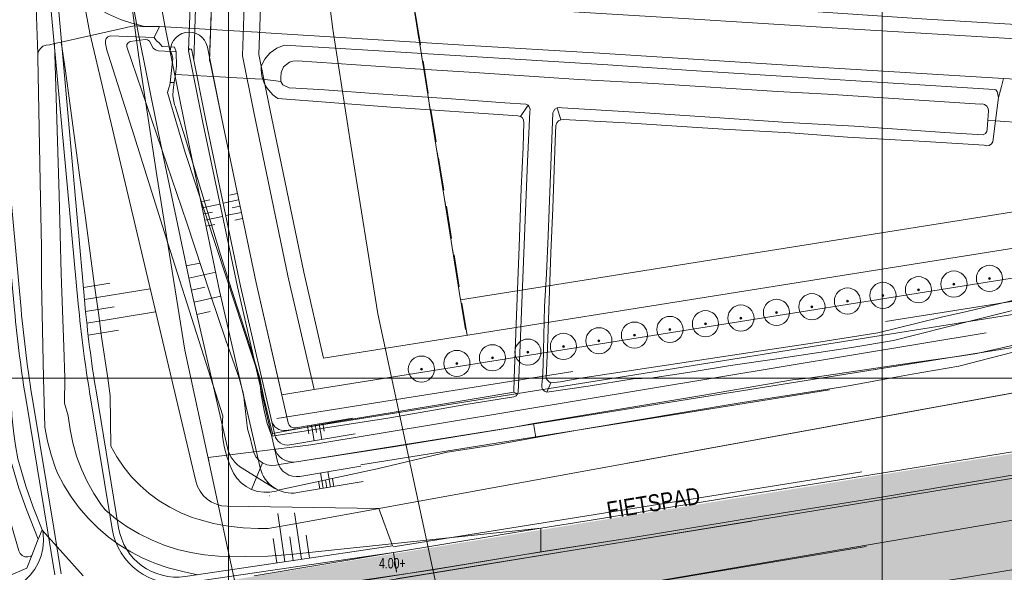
# Model space of a CAD drawing. Header units: metres. Extents: x 102313 to 104557, y 415820 to 422103.
# Tile 57 of 256: x 102668 to 102819, y 419370 to 419455. Entities that reach past the tile are written whole.
import ezdxf

# ---------------------------------------------------------------- set-up
doc = ezdxf.new("R2010")
doc.units = ezdxf.units.M
doc.header["$MEASUREMENT"] = 0
for name, pattern in [('( Dashed )', [0.75, 0.5, -0.25]), ('DGN Style 2', [121.043411, 72.626047, -48.417365]), ('DGN Style 3', [169.460776, 121.043411, -48.417365]), ('DGN Style 4', [193.790502, 96.834729, -48.417365, 0.121043, -48.417365])]:
    doc.linetypes.add(name, pattern=pattern)
for name, color, linetype, lineweight in [('00-Beschermingszone binnenzijde', 41, 'Continuous', 0), ('00-Bouwgrens', 1, 'Continuous', 0), ('00-Coordinaten', 7, 'Continuous', 0), ('00-Exploitatie-BPGrens', 7, 'Continuous', 40), ('00-Fietspad', 6, 'Continuous', 0), ('00-kavel', 52, 'Continuous', 0), ('00-Maaiveldhoogten', 7, 'Continuous', 0), ('00-Rijweg', 2, 'Continuous', 0), ('00-Scheidingslijn- bh Saffier', 1, 'Continuous', 0), ('00-Straatbomen-nieuw', 73, 'Continuous', 0), ('00-Taludlijn', 3, 'DGN Style 2', 0), ('00-tekst26', 7, 'Continuous', 0), ('00-Uitgiftegrens', 6, 'Continuous', 0), ('00-Water', 4, 'Continuous', 0), ('00-Wmolens KabelsLeidingen', 2, 'ELEC-PARTICULIER', 0), ('04- groen bovenwijks hatch', 91, 'Continuous', 0), ('04-best-rijweg hatch', 252, 'Continuous', 0), ('Hek', 30, 'DGN Style 4', 0), ('N-ONTWERP', 2, 'Continuous', 0), ('N-ONTWERP-FIETSPAD', 30, 'Continuous', 0), ('N-ONTWERP-TALUD', 3, 'Continuous', 0), ('N-ONTWERP-WEG', 30, 'Continuous', 0), ('Oever_slootkant', 92, 'Continuous', 0), ('Rijbaan', 7, 'Continuous', 0), ('Terrein_groenvoorziening', 3, 'Continuous', 0), ('Terrein_onbegroeid', 94, 'Continuous', 0), ('Terrein_weiland', 3, 'Continuous', 0), ('water', 2, 'Continuous', 0), ('Wegmarkering', 7, 'DGN Style 2', 0)]:
    doc.layers.add(name, color=color, linetype=linetype, lineweight=lineweight)
doc.styles.add('STYLE-ENGINEERING', font='ENGINEERING.shx')
doc.styles.add('Style-WORKING', font='WORKING.shx')
doc.linetypes.add('ELEC-PARTICULIER', pattern='A,9.5,-0.2,[255,dgnlstyle-leidingen.shx,S=0.003175,R=0,X=0,Y=0],-0.4,["P",STYLE-ENGINEERING,S=0.3,R=0,X=-0.094,Y=-0.15],-0.2', length=10.3)

msp = doc.modelspace()

# ---------------------------------------------------------------- hatches: boundary and pattern name
at = {"layer": '04- groen bovenwijks hatch'}
msp.add_hatch(color=256, dxfattribs=at).paths.add_polyline_path([(102687.577, 419344.472, 0.0028049), (102687.936, 419342.368), (102713.024, 419346.799), (102713.517, 419346.886), (102717.916, 419347.619), (102729.392, 419349.532), (102743.307, 419352.056), (102757.221, 419354.581), (102771.697, 419357.274), (102786.172, 419359.967), (102807.941, 419363.222), (102828.757, 419366.588), (102849.573, 419369.954), (102882.114, 419375.116), (102914.881, 419379.829), (102931.769, 419382.859), (102948.657, 419385.889), (102971.212, 419389.48), (102988.253, 419392.523), (102998.976, 419394.295), (102995.887, 419413.568), (102986.428, 419411.959), (102968.927, 419409.11), (102960.087, 419407.551), (102951.516, 419406.26), (102943.688, 419404.997), (102926.931, 419402.384), (102917.586, 419400.886), (102911.495, 419400), (102905.896, 419399.066), (102898.463, 419397.788), (102881.265, 419395.194), (102869.304, 419393.224), (102851.988, 419390.273), (102829.612, 419386.758), (102816.283, 419384.542), (102799.622, 419381.713), (102782.007, 419378.939), (102761.596, 419375.554), (102745.35, 419373.025), (102733.865, 419371.117), (102730.925, 419370.629), (102729.36, 419370.398), (102729.146, 419370.366), (102725.787, 419369.871), (102709.743, 419367.507), (102684.396, 419363.771)])
at = {"layer": '04-best-rijweg hatch'}
h = msp.add_hatch(color=256, dxfattribs=at)
h.paths.add_polyline_path([(102725.711, 419370.39), (102725.527, 419371.636), (102709.5, 419369.04), (102709.743, 419367.507), (102725.787, 419369.871), (102729.146, 419370.366), (102729.36, 419370.398), (102730.925, 419370.629), (102733.865, 419371.117), (102745.35, 419373.025), (102761.596, 419375.554), (102782.007, 419378.939), (102799.622, 419381.713), (102816.283, 419384.542), (102829.612, 419386.758), (102851.988, 419390.273), (102869.304, 419393.224), (102881.265, 419395.194), (102898.463, 419397.788), (102905.896, 419399.066), (102911.495, 419400), (102917.586, 419400.886), (102926.931, 419402.384), (102943.688, 419404.997), (102951.516, 419406.26), (102960.087, 419407.551), (102968.927, 419409.11), (102986.428, 419411.959), (103000, 419414.267), (103002.07, 419414.587), (103001.485, 419416.061), (102987.384, 419413.801), (102943.589, 419406.709), (102808.773, 419385.125), (102725.527, 419371.636)])
h.paths.add_polyline_path([(102725.778, 419369.932), (102725.751, 419370.117)])

# ---------------------------------------------------------------- linework, layer by layer
at = {"layer": '00-Beschermingszone binnenzijde', "linetype": 'DGN Style 3', "flags": 128}
msp.add_lwpolyline([(102644.854, 420019.69), (102645.173, 420023.206), (102645.847, 420027.05), (102647.422, 420032.669), (102671.307, 420150.273), (102674.341, 420161.912), (102674.149, 420165.528), (102674.063, 420168.714), (102674.065, 420174.727), (102674.658, 420181.775), (102675.043, 420184.864), (102675.311, 420186.596), (102675.666, 420189.693), (102676.377, 420193.111), (102677.025, 420196.703), (102678.83, 420202.966), (102681.122, 420211.251), (102681.5, 420212.448), (102681.933, 420213.341), (102682.285, 420213.765), (102682.754, 420214.147), (102683.287, 420214.426), (102683.865, 420214.594), (102684.503, 420214.647), (102685.402, 420214.715), (102685.836, 420219.061), (102684.533, 420219.366), (102684.189, 420219.545), (102683.9, 420219.805), (102683.682, 420220.13), (102683.551, 420220.498), (102683.333, 420222.745), (102683.198, 420223.758), (102685.631, 420228.566), (102691.351, 420227.17), (102716.166, 420220.852), (102712.748, 420186.701), (102705.573, 420186.157), (102705.316, 420184.923), (102705.049, 420182.594), (102704.758, 420180.712), (102704.502, 420178.658), (102704.065, 420173.463), (102704.063, 420169.116), (102704.128, 420166.727), (102704.545, 420158.849), (102700.544, 420143.499), (102676.604, 420025.626), (102675.138, 420020.394), (102674.945, 420019.297), (102675.34, 420013.32), (102676.135, 420001.195), (102677.636, 419993.13), (102679.186, 419983.835), (102680.252, 419976.214), (102680.114, 419972.658), (102680.205, 419968.375), (102680.342, 419965.521), (102680.754, 419958.175), (102681.136, 419953.214), (102681.957, 419945.826), (102683.041, 419937.572), (102684.054, 419927.345), (102684.274, 419923.806), (102684.623, 419915.724), (102684.859, 419902.964), (102684.845, 419899.786), (102684.812, 419897.708), (102684.696, 419895.257), (102684.716, 419892.427), (102684.34, 419886.764), (102683.989, 419882.29), (102683.613, 419878.229), (102683.115, 419874.155), (102681.291, 419857.602), (102680.735, 419851.881), (102680.059, 419843.707), (102678.031, 419814.15), (102678.812, 419799.899), (102678.125, 419797.626), (102678.794, 419779.932), (102679.15, 419772.025), (102679.51, 419766.527), (102679.772, 419760.537), (102680.255, 419754.038), (102682.283, 419720.512), (102683.705, 419703.802), (102684.272, 419691.716), (102685.027, 419684.945), (102686.162, 419675.507), (102688.894, 419651.771), (102689.917, 419642.546), (102691.553, 419628.331), (102693.444, 419611.332), (102694.565, 419601.882), (102695.622, 419591.913), (102696.991, 419579.964), (102697.408, 419576.131), (102698.805, 419570.27), (102699.573, 419564.654), (102701.541, 419551.142), (102704.13, 419531.912), (102706.757, 419513.327), (102707.817, 419513.471), (102715.997, 419453.382), (102718.718, 419435.599), (102722.857, 419409.807), (102735.607, 419350.747), (102742.804, 419309.851), (102737.67, 419310.391), (102739.346, 419302.081), (102741.222, 419292.129), (102743.626, 419279.84), (102743.035, 419276.916), (102743.083, 419276.359), (102743.231, 419272.666), (102744.124, 419268.485), (102745.217, 419261.751), (102745.695, 419259.259), (102723.017, 419254.957), (102716.243, 419253.55), (102715.673, 419256.525), (102714.631, 419262.944), (102713.234, 419269.482), (102713.244, 419271.738), (102713.135, 419274.469), (102713.022, 419275.777), (102712.919, 419279.34), (102713.039, 419279.934), (102711.76, 419286.471), (102709.901, 419296.336), (102706.759, 419311.907), (102705.592, 419316.901), (102703.849, 419326.29), (102701.522, 419337.701), (102701.333, 419338.155), (102701.131, 419338.963), (102701.088, 419339.795), (102701.206, 419340.62), (102701.477, 419341.406), (102701.895, 419342.128), (102702.44, 419342.755), (102703.097, 419343.268), (102703.839, 419343.644), (102704.64, 419343.873), (102705.471, 419343.944), (102706.36, 419343.85), (102706.161, 419344.98), (102693.363, 419404.261), (102689.08, 419430.954), (102686.305, 419449.089), (102682.138, 419479.698), (102681.182, 419479.568), (102679.249, 419493.587), (102678.342, 419500), (102674.411, 419527.812), (102671.831, 419546.978), (102669.867, 419560.46), (102669.281, 419564.747), (102667.788, 419571.01), (102667.176, 419576.634), (102665.802, 419588.625), (102664.752, 419598.534), (102663.64, 419607.906), (102661.743, 419624.957), (102660.106, 419639.179), (102659.084, 419648.403), (102656.367, 419672.001), (102655.226, 419681.492), (102654.35, 419689.348), (102653.764, 419701.826), (102652.359, 419718.335), (102650.323, 419752.019), (102649.82, 419758.768), (102649.553, 419764.893), (102649.195, 419770.37), (102648.819, 419778.689), (102648.055, 419798.892), (102648.096, 419800.977), (102648.053, 419801.338), (102648.096, 419801.971), (102648.568, 419803.531), (102647.975, 419814.357), (102650.144, 419845.971), (102650.855, 419854.566), (102651.45, 419860.695), (102653.315, 419877.618), (102653.781, 419881.432), (102654.097, 419884.845), (102654.417, 419888.931), (102654.709, 419893.317), (102654.691, 419895.856), (102654.823, 419898.654), (102654.846, 419900.094), (102654.858, 419902.754), (102654.635, 419914.799), (102654.314, 419922.231), (102654.146, 419924.938), (102653.235, 419934.139), (102652.174, 419942.215), (102651.264, 419950.405), (102650.819, 419956.181), (102650.382, 419963.964), (102650.22, 419967.34), (102650.101, 419972.92), (102650.171, 419974.707), (102649.53, 419979.289), (102648.091, 419987.918), (102646.316, 419997.455), (102645.404, 420011.356), (102644.854, 420019.69)], close=True, dxfattribs=at)
msp.add_lwpolyline([(103000.845, 419395.949), (102999.355, 419395.713), (102911.541, 419381.412), (102826.739, 419368.136), (102718.75, 419350.265), (102718.737, 419350.263), (102705.553, 419348.622), (102705.379, 419348.6), (102696.904, 419387.858), (102712.628, 419389.796), (102820.294, 419407.614), (102820.466, 419407.641), (102905.173, 419420.902), (102992.965, 419435.199), (102992.967, 419435.199), (102993.882, 419435.344)], dxfattribs=at)
at = {"layer": '00-Bouwgrens'}
for p, q in [((102718.109, 419521.125), (102735.534, 419411.947)), ((102704.666, 419449.463), (102705.279, 419467.876)), ((102704.666, 419449.463), (102705.279, 419467.876)), ((102995.01, 419453.361), (102735.534, 419411.947)), ((102706.329, 419441.15), (102704.666, 419449.463)), ((102994.057, 419447.639), (102714.579, 419403.032)), ((102994.057, 419447.639), (102714.579, 419403.032)), ((102711.556, 419416.176), (102706.329, 419441.15)), ((102711.556, 419416.176), (102706.329, 419441.15)), ((102714.579, 419403.032), (102711.556, 419416.176))]:
    msp.add_line(p, q, dxfattribs=at)
at = {"layer": '00-Bouwgrens', "flags": 128}
msp.add_lwpolyline([(102706.243, 419381.955), (102706.284, 419381.962)], dxfattribs=at)
at = {"layer": '00-Bouwgrens', "extrusion": (0, 0, -1)}
for start, end in [(80.92909, 80.93141), (80.93141, 80.93165)]:
    msp.add_arc((-102706.005, 419383.942), 2.5, start, end, dxfattribs=at)
at = {"layer": '00-Coordinaten'}
for p, q in [((102700, 420000), (102700, 417600)), ((102800, 420000), (102800, 417600)), ((104100, 419400), (102600, 419400))]:
    msp.add_line(p, q, dxfattribs=at)
at = {"layer": '00-Exploitatie-BPGrens', "ltscale": 2, "const_width": 3, "flags": 128}
msp.add_lwpolyline([(102791.03, 418197.525), (102765.17, 418374.09), (102749.583, 418446.415), (102729.007, 418537.687), (102700.579, 418644.981), (102672.151, 418752.275), (102636.072, 418876.138), (102599.993, 419000), (102561.173, 419159.743), (102537.398, 419270.222), (102526.742, 419328.877), (102524.881, 419339.125), (102709.5, 419369.04), (102808.773, 419385.125), (102943.589, 419406.709), (102987.384, 419413.801), (103001.485, 419416.061), (103001.485, 419416.061), (103079.613, 419428.583)], dxfattribs=at)
at = {"layer": '00-Fietspad', "flags": 128}
msp.add_lwpolyline([(102730.925, 419370.629), (102745.35, 419373.025), (102761.596, 419375.554), (102782.007, 419378.939), (102799.622, 419381.713), (102816.283, 419384.542), (102829.612, 419386.758), (102851.988, 419390.273), (102869.304, 419393.224), (102881.265, 419395.194), (102898.463, 419397.788), (102905.896, 419399.066), (102911.495, 419400)], dxfattribs=at)
at = {"layer": '00-kavel', "flags": 128}
msp.add_lwpolyline([(102702.771, 419467.67), (102702.158, 419449.257), (102703.88, 419440.648), (102709.114, 419415.64), (102713.115, 419398.242), (102870.423, 419423.349), (102922.168, 419431.608), (102930.741, 419432.976), (102998.406, 419443.776), (103009.041, 419499.148)], dxfattribs=at)
at = {"layer": '00-Rijweg', "flags": 128}
msp.add_lwpolyline([(102684.396, 419363.771), (102730.925, 419370.629)], dxfattribs=at)
at = {"layer": '00-Scheidingslijn- bh Saffier', "linetype": '( Dashed )', "ltscale": 10}
for p, q in [((102736.516, 419406.52), (102710.272, 419570.161)), ((102736.516, 419406.52), (102712.723, 419554.882)), ((102736.256, 419407.423), (102722.951, 419490.785))]:
    msp.add_line(p, q, dxfattribs=at)
at = {"layer": '00-Straatbomen-nieuw'}
for centre, radius in [((102811, 419414.371), 2), ((102816.431, 419415.238), 2), ((102800.137, 419412.637), 2), ((102805.569, 419413.504), 2), ((102811, 419414.371), 0.15), ((102811, 419414.371), 0.1), ((102816.431, 419415.238), 0.15), ((102816.431, 419415.238), 0.1), ((102794.706, 419411.771), 2), ((102805.569, 419413.504), 0.15), ((102805.569, 419413.504), 0.1), ((102783.844, 419410.037), 2), ((102789.275, 419410.904), 2), ((102794.706, 419411.771), 0.15), ((102794.706, 419411.771), 0.1), ((102800.137, 419412.637), 0.15), ((102800.137, 419412.637), 0.1), ((102772.981, 419408.303), 2), ((102778.412, 419409.17), 2), ((102783.844, 419410.037), 0.15), ((102783.844, 419410.037), 0.1), ((102789.275, 419410.904), 0.15), ((102789.275, 419410.904), 0.1), ((102762.119, 419406.569), 2), ((102767.55, 419407.436), 2), ((102772.981, 419408.303), 0.15), ((102778.412, 419409.17), 0.15), ((102778.412, 419409.17), 0.1), ((102756.687, 419405.702), 2), ((102767.55, 419407.436), 0.15), ((102767.55, 419407.436), 0.1), ((102772.981, 419408.303), 0.1), ((102745.825, 419403.969), 2), ((102751.256, 419404.836), 2), ((102756.687, 419405.702), 0.15), ((102756.687, 419405.702), 0.1), ((102762.119, 419406.569), 0.15), ((102762.119, 419406.569), 0.1), ((102734.962, 419402.235), 2), ((102740.394, 419403.102), 2), ((102745.825, 419403.969), 0.15), ((102745.825, 419403.969), 0.1), ((102751.256, 419404.836), 0.15), ((102751.256, 419404.836), 0.1), ((102729.531, 419401.368), 2), ((102740.394, 419403.102), 0.15), ((102740.394, 419403.102), 0.1), ((102729.531, 419401.368), 0.15), ((102729.531, 419401.368), 0.1), ((102734.962, 419402.235), 0.15), ((102734.962, 419402.235), 0.1)]:
    msp.add_circle(centre, radius, dxfattribs=at)
at = {"layer": '00-Taludlijn'}
for p, q in [((102697.766, 419467.603), (102697.129, 419448.472)), ((102991.783, 419439.175), (102707.408, 419393.786)), ((102720.254, 419386.723), (103004.56, 419432.1)), ((102725.192, 419374.198), (103018.396, 419421.127)), ((103019.09, 419416.66), (102725.678, 419369.304)), ((102725.935, 419362.279), (103004.118, 419408.679)), ((102832.522, 419400), (102723.005, 419380.045))]:
    msp.add_line(p, q, dxfattribs=at)
at = {"layer": '00-Taludlijn', "flags": 128}
msp.add_lwpolyline([(102705.929, 419384.032), (102705.97, 419384.038)], dxfattribs=at)
at = {"layer": '00-Taludlijn', "extrusion": (0, 0, -1)}
msp.add_arc((-102706.005, 419383.942), 0.1, 80.92909, 80.93141, dxfattribs=at)
at = {"layer": '00-Uitgiftegrens', "flags": 128}
msp.add_lwpolyline([(102704.23, 419414.567), (102698.981, 419439.646), (102697.141, 419448.844), (102697.755, 419467.259), (102691.769, 419497.283), (102688.633, 419514.469), (102685.374, 419535.839), (102682.434, 419552.877), (102687.372, 419553.665), (102690.31, 419536.641), (102693.565, 419515.295), (102696.68, 419498.221), (102702.771, 419467.67), (102702.158, 419449.257), (102703.88, 419440.648), (102709.114, 419415.64), (102713.115, 419398.242), (102708.166, 419397.452), (102704.23, 419414.567)], close=True, dxfattribs=at)
at = {"layer": '00-Water'}
for p, q in [((102695.359, 419467.429), (102694.73, 419448.552)), ((102694.486, 419466.971), (102693.923, 419450.091))]:
    msp.add_line(p, q, dxfattribs=at)
at = {"layer": '00-Water', "flags": 128}
for points in [[(102993.698, 419437.455), (102708.852, 419391.992)], [(102710.403, 419387.176), (102994.486, 419432.518)]]:
    msp.add_lwpolyline(points, dxfattribs=at)
at = {"layer": '00-Water'}
for centre, radius, end in [((102708.537, 419393.967), 2, 279.06893), ((102709.93, 419390.138), 3, 279.06835)]:
    msp.add_arc(centre, radius, 192.95144, end, dxfattribs=at)
at = {"layer": '00-Wmolens KabelsLeidingen', "linetype": 'Continuous', "lineweight": 0}
msp.add_line((102727.917, 419355.653), (103005.281, 419400.911), dxfattribs=at)
at = {"layer": 'Hek', "flags": 128}
for points in [[(102817.36, 419439.358), (102816.185, 419439.453)], [(102821.665, 419439.009), (102817.36, 419439.358)], [(102670.931, 419375.336), (102669.098, 419379.865), (102667.957, 419383.138), (102666.965, 419386.484), (102666.741, 419387.385), (102666.329, 419389.541), (102666.071, 419391.306), (102665.795, 419394.119), (102665.683, 419396.919), (102665.536, 419400)], [(102660.953, 419367.423), (102669.184, 419370.904), (102669.958, 419372.868)]]:
    msp.add_lwpolyline(points, dxfattribs=at)
at = {"layer": 'N-ONTWERP', "ltscale": 0.1}
msp.add_line((102725.131, 419374.323), (102723.005, 419380.045), dxfattribs=at)
at = {"layer": 'N-ONTWERP', "ltscale": 0.01}
msp.add_line((102725.131, 419374.323), (102723.005, 419380.045), dxfattribs=at)
at = {"layer": 'N-ONTWERP', "ltscale": 0.1, "flags": 128}
for points in [[(102662.693, 419649.7), (102666.253, 419616.098), (102671.456, 419573.648), (102673.157, 419561.152), (102673.823, 419556.957), (102676.323, 419537.749), (102683.776, 419489.85), (102690.296, 419453.9), (102693.378, 419438.499), (102698.643, 419413.34), (102704.868, 419386.274, 0.3973212), (102710.577, 419382.465), (102720.645, 419384.173)], [(102659.26, 419649.359), (102662.618, 419615.255), (102666.697, 419579.339), (102668.588, 419564.659), (102669.666, 419556.357), (102672.165, 419537.155), (102679.634, 419489.152), (102686.17, 419453.114), (102689.263, 419437.656), (102694.541, 419412.439), (102699.854, 419389.335, 0.2018424), (102702.122, 419386.188), (102707.135, 419383.127)], [(102683.214, 419377.088), (102679.758, 419398.049, -0.0178115), (102678.041, 419411.415), (102669.812, 419503.526)], [(102673.455, 419369.887), (102669.102, 419396.292, -0.0178115), (102667.287, 419410.421), (102658.776, 419502.506)], [(102678.792, 419452.763), (102684.197, 419429.869), (102695.014, 419384.233, 0.3434617), (102699.806, 419380.387), (102723.005, 419380.045)], [(102693.924, 419450.037), (102696.121, 419439.06), (102701.378, 419413.941), (102707.517, 419387.247, 0.3973212), (102710.943, 419384.961), (102720.244, 419386.539)], [(102694.415, 419450.135), (102696.611, 419439.16), (102701.867, 419414.048), (102707.1, 419391.292, 0.3973212), (102709.384, 419389.768), (102719.408, 419391.469)], [(102696.788, 419450.61), (102698.981, 419439.646), (102704.23, 419414.567), (102709.163, 419393.121, 0.3973212), (102710.304, 419392.359), (102719.006, 419393.835)], [(102725.131, 419374.323), (102693.406, 419369.648, -0.4092229), (102683.214, 419377.088)]]:
    msp.add_lwpolyline(points, format="xyb", dxfattribs=at)
at = {"layer": 'N-ONTWERP', "ltscale": 0.01, "flags": 128}
for points in [[(102662.693, 419649.7), (102666.253, 419616.098), (102671.456, 419573.648), (102673.157, 419561.152), (102673.823, 419556.957), (102676.323, 419537.749), (102683.776, 419489.85), (102690.296, 419453.9), (102693.378, 419438.499), (102698.643, 419413.34), (102704.868, 419386.274, 0.3973212), (102710.577, 419382.465), (102720.645, 419384.173)], [(102659.26, 419649.359), (102662.618, 419615.255), (102666.697, 419579.339), (102668.588, 419564.659), (102669.666, 419556.357), (102672.165, 419537.155), (102679.634, 419489.152), (102686.17, 419453.114), (102689.263, 419437.656), (102694.541, 419412.439), (102699.854, 419389.335, 0.2018424), (102702.122, 419386.188), (102707.135, 419383.127)], [(102683.214, 419377.088), (102679.758, 419398.049, -0.0178115), (102678.041, 419411.415), (102669.812, 419503.526)], [(102673.455, 419369.887), (102669.102, 419396.292, -0.0178115), (102667.287, 419410.421), (102658.776, 419502.506)], [(102678.792, 419452.763), (102684.197, 419429.869), (102695.014, 419384.233, 0.3434617), (102699.806, 419380.387), (102723.005, 419380.045)], [(102693.924, 419450.037), (102696.121, 419439.06), (102701.378, 419413.941), (102707.517, 419387.247, 0.3973212), (102710.943, 419384.961), (102720.244, 419386.539)], [(102694.415, 419450.135), (102696.611, 419439.16), (102701.867, 419414.048), (102707.1, 419391.292, 0.3973212), (102709.384, 419389.768), (102719.408, 419391.469)], [(102696.788, 419450.61), (102698.981, 419439.646), (102704.23, 419414.567), (102709.163, 419393.121, 0.3973212), (102710.304, 419392.359), (102719.006, 419393.835)], [(102725.131, 419374.323), (102693.406, 419369.648, -0.4092229), (102683.214, 419377.088)]]:
    msp.add_lwpolyline(points, format="xyb", dxfattribs=at)
at = {"layer": 'N-ONTWERP', "ltscale": 0.1, "flags": 128}
msp.add_lwpolyline([(102678.792, 419452.763), (102676.331, 419466.191), (102674.598, 419476.454), (102672.359, 419489.716), (102669.812, 419503.526)], dxfattribs=at)
at = {"layer": 'N-ONTWERP', "ltscale": 0.01, "flags": 128}
msp.add_lwpolyline([(102678.792, 419452.763), (102676.331, 419466.191), (102674.598, 419476.454), (102672.359, 419489.716), (102669.812, 419503.526)], dxfattribs=at)
at = {"layer": 'N-ONTWERP', "ltscale": 0.1}
for centre, radius in [((102693.983, 419450.049), 2.86), ((102694.17, 419450.086), 0.25)]:
    msp.add_arc(centre, radius, 11.315, 191.315, dxfattribs=at)
at = {"layer": 'N-ONTWERP', "ltscale": 0.01}
for centre, radius in [((102693.983, 419450.049), 2.86), ((102694.17, 419450.086), 0.25)]:
    msp.add_arc(centre, radius, 11.315, 191.315, dxfattribs=at)
at = {"layer": 'N-ONTWERP-FIETSPAD', "ltscale": 0.1}
msp.add_line((102674.442, 419370.049), (102673.29, 419377.038), dxfattribs=at)
msp.add_line((102674.442, 419370.049), (102673.29, 419377.038), dxfattribs=at)
at = {"layer": 'N-ONTWERP-TALUD', "ltscale": 0.1}
for p, q in [((102701.372, 419428.223), (102700.188, 419427.975)), ((102695.792, 419426.964), (102697.162, 419427.251)), ((102695.988, 419426.027), (102698.728, 419426.601)), ((102701.573, 419427.263), (102699.205, 419426.767)), ((102696.184, 419425.09), (102697.554, 419425.377)), ((102701.975, 419425.342), (102699.606, 419424.847)), ((102701.774, 419426.302), (102700.59, 419426.055)), ((102696.38, 419424.153), (102699.121, 419424.727)), ((102702.176, 419424.382), (102700.992, 419424.134)), ((102696.576, 419423.216), (102697.947, 419423.503)), ((102693.558, 419417.138), (102695.613, 419417.569)), ((102693.959, 419415.286), (102698.066, 419416.167)), ((102677.825, 419413.83), (102681.855, 419414.494)), ((102677.987, 419412.011), (102688.037, 419413.668)), ((102694.361, 419413.434), (102696.412, 419413.885)), ((102694.762, 419411.582), (102698.86, 419412.504)), ((102678.158, 419410.194), (102682.522, 419410.913)), ((102678.346, 419408.379), (102688.879, 419410.116)), ((102695.164, 419409.73), (102697.21, 419410.201)), ((102678.552, 419406.568), (102683.189, 419407.333)), ((102712.11, 419392.665), (102712.311, 419391.482)), ((102712.701, 419392.765), (102713.102, 419390.399)), ((102713.292, 419392.866), (102713.492, 419391.683)), ((102713.882, 419392.966), (102714.284, 419390.6)), ((102714.473, 419393.066), (102714.674, 419391.883)), ((102714.516, 419383.133), (102714.115, 419385.5)), ((102715.059, 419383.225), (102714.858, 419384.409)), ((102715.602, 419383.318), (102715.201, 419385.684)), ((102716.145, 419383.41), (102715.944, 419384.593)), ((102713.973, 419383.041), (102713.773, 419384.224)), ((102708.662, 419371.896), (102707.575, 419379.268)), ((102711.176, 419372.267), (102710.125, 419379.396)), ((102707.405, 419371.711), (102706.853, 419375.457)), ((102709.919, 419372.081), (102709.384, 419375.707)), ((102712.433, 419372.452), (102711.916, 419375.956))]:
    msp.add_line(p, q, dxfattribs=at)
at = {"layer": 'N-ONTWERP-WEG', "ltscale": 0.1}
msp.add_line((102725.711, 419370.39), (102725.277, 419373.334), dxfattribs=at)
at = {"layer": 'N-ONTWERP-WEG', "ltscale": 0.01}
msp.add_line((102725.723, 419370.308), (102725.277, 419373.334), dxfattribs=at)
at = {"layer": 'N-ONTWERP-WEG', "ltscale": 0.1, "flags": 128}
for points in [[(102682.227, 419376.925), (102678.771, 419397.887, -0.0178115), (102677.045, 419411.323), (102668.503, 419503.699)], [(102673.29, 419377.038), (102670.088, 419396.455, -0.0178115), (102668.282, 419410.513), (102659.772, 419502.598)], [(102725.277, 419373.334), (102693.552, 419368.658, -0.4092229), (102682.227, 419376.925)]]:
    msp.add_lwpolyline(points, format="xyb", dxfattribs=at)
at = {"layer": 'N-ONTWERP-WEG', "ltscale": 0.01, "flags": 128}
for points in [[(102682.227, 419376.925), (102678.771, 419397.887, -0.0178115), (102677.045, 419411.323), (102668.503, 419503.699)], [(102673.29, 419377.038), (102670.088, 419396.455, -0.0178115), (102668.282, 419410.513), (102659.772, 419502.598)], [(102725.277, 419373.334), (102693.552, 419368.658, -0.4092229), (102682.227, 419376.925)]]:
    msp.add_lwpolyline(points, format="xyb", dxfattribs=at)
at = {"layer": 'Oever_slootkant', "flags": 128}
for points in [[(102771.325, 419457.293), (102806.859, 419454.869), (102847.761, 419452.43), (102874.49, 419450.149)], [(102697.298, 419400), (102690.73, 419420.638), (102685.292, 419438.025), (102681.627, 419449.547), (102681.429, 419450.129), (102681.213, 419451.155), (102681.184, 419451.553), (102681.316, 419451.911), (102681.581, 419452.185), (102681.935, 419452.327), (102688.638, 419452.08)], [(102692.001, 419449.89), (102691.76, 419450.59), (102689.862, 419450.714), (102689.406, 419451.264), (102689.008, 419451.587), (102688.753, 419451.926), (102688.638, 419452.08)], [(102817.626, 419443.847), (102817.411, 419444.066), (102817.14, 419444.148), (102771.624, 419447.009), (102758.029, 419447.901), (102722.211, 419450.117), (102708.624, 419450.922)], [(102692.001, 419449.89), (102691.185, 419449.937)], [(102692.082, 419447.772), (102692.04, 419449.775), (102692.001, 419449.89)], [(102691.9, 419446.407), (102692.082, 419447.772)], [(102691.727, 419445.195), (102691.779, 419445.494), (102691.9, 419446.407)], [(102691.727, 419445.195), (102691.079, 419445.184)], [(102693.441, 419436.58), (102691.845, 419441.582), (102691.761, 419441.786), (102691.485, 419443.16), (102691.532, 419444.061), (102691.727, 419445.195)], [(102708.045, 419445.38), (102705.267, 419445.705)], [(102817.822, 419442.897), (102817.626, 419443.847)], [(102707.588, 419442.732), (102715.559, 419442.157), (102724.841, 419441.454), (102744.267, 419440.104), (102744.671, 419440.012)], [(102744.671, 419440.012), (102745.847, 419441.737)], [(102817.36, 419439.358), (102817.822, 419442.897)], [(102750.289, 419441.326), (102750.857, 419439.502)], [(102744.671, 419440.012), (102744.974, 419439.779), (102745.156, 419439.442), (102745.187, 419439.061), (102745.09, 419435.312), (102744.779, 419428.975), (102744.493, 419420.05), (102744.055, 419409.637), (102743.703, 419400)], [(102748.596, 419400), (102748.805, 419404.57), (102749.311, 419419.148), (102749.623, 419425.96), (102749.971, 419436.224), (102750.103, 419438.645), (102750.231, 419439.026), (102750.496, 419439.327), (102750.857, 419439.502)], [(102750.857, 419439.502), (102751.258, 419439.524), (102761.64, 419438.967), (102768.631, 419438.536), (102775.711, 419438.045), (102785.975, 419437.488), (102794.691, 419436.845), (102806.621, 419436.166), (102815.635, 419435.612), (102816.016, 419435.522), (102816.401, 419435.591), (102816.726, 419435.807), (102816.94, 419436.135), (102817.36, 419439.358)], [(102704.826, 419400), (102702.81, 419406.421), (102700.504, 419413.537), (102698.819, 419418.896), (102693.441, 419436.58)], [(102894.722, 419427.959), (102894.441, 419427.694), (102894.077, 419427.564), (102888.125, 419426.743), (102874.166, 419424.63), (102865.714, 419423.398), (102859.047, 419422.37), (102852.41, 419421.432), (102850.803, 419421.257), (102842.051, 419419.252), (102840.146, 419418.869), (102837.586, 419417.863), (102828.623, 419414.46), (102824.365, 419412.892), (102819.543, 419411.771), (102812.994, 419410.178), (102809.094, 419409.294), (102802.039, 419407.583), (102799.36, 419406.904), (102789.657, 419405.377), (102783.199, 419404.438), (102773.109, 419402.883), (102753.845, 419400)], [(102902.962, 419421.954), (102902.575, 419421.893), (102896.384, 419420.835), (102890.729, 419419.924), (102883.764, 419418.867), (102874.479, 419417.548), (102865.282, 419416.05), (102855.698, 419414.582), (102845.488, 419412.402), (102833.846, 419408.141), (102827.861, 419405.893), (102825.747, 419405.332), (102820.062, 419403.945), (102811.726, 419401.791), (102804.613, 419400.615), (102801.264, 419400)], [(102703.564, 419382.956), (102702.722, 419383.4), (102701.965, 419383.979), (102701.316, 419384.676), (102700.793, 419385.472), (102700.283, 419386.549), (102699.742, 419388.02), (102699.354, 419389.538), (102699.122, 419391.088), (102699.05, 419392.653), (102699.138, 419394.218), (102697.298, 419400)], [(102706.776, 419391.519), (102705.436, 419396.992), (102704.826, 419400)], [(102743.703, 419400), (102743.668, 419397.852)], [(102749.319, 419399.252), (102749.057, 419399.405), (102748.761, 419399.731), (102748.596, 419400)], [(102753.845, 419400), (102750.807, 419399.439), (102749.319, 419399.252)], [(102801.264, 419400), (102794.289, 419398.719), (102777.984, 419396.13)], [(102748.736, 419397.859), (102749.319, 419399.252)], [(102743.668, 419397.852), (102732.125, 419395.884), (102716.415, 419393.298), (102706.776, 419391.519)], [(102744.238, 419397.582), (102743.668, 419397.852)], [(102777.984, 419396.13), (102754.3, 419392.191), (102747.031, 419390.901)], [(102746.702, 419393.027), (102747.031, 419390.901)], [(102706.659, 419391.102), (102706.776, 419391.519)], [(102747.031, 419390.901), (102741.15, 419389.857), (102733.473, 419388.684)], [(102733.473, 419388.684), (102722.766, 419386.126), (102707.834, 419382.889), (102707.299, 419382.712), (102706.363, 419382.535), (102705.411, 419382.517), (102704.469, 419382.659), (102703.564, 419382.956)], [(102703.564, 419382.956), (102705.243, 419387.013)]]:
    msp.add_lwpolyline(points, dxfattribs=at)
at = {"layer": 'Oever_slootkant'}
for centre, radius, start, end in [((102709.938, 419445.827), 5.261, 104.45829, 159.85744), ((102710.557, 419447.427), 5.563, 177.81108, 198.02585), ((102710.54, 419447.429), 5.548, 198.1075, 237.85031)]:
    msp.add_arc(centre, radius, start, end, dxfattribs=at)
at = {"layer": 'Rijbaan', "flags": 128}
for points in [[(102687.142, 419453.788), (102686.783, 419453.791), (102685.974, 419453.864), (102685.374, 419453.812), (102685.067, 419453.786), (102684.432, 419453.618), (102674.446, 419451.376)], [(102685.229, 419454.289), (102685.897, 419454.114), (102687.142, 419453.788)], [(102673.429, 419451.148), (102672.614, 419450.965), (102672.106, 419450.934), (102671.632, 419450.748), (102671.238, 419450.424), (102670.963, 419449.996), (102670.838, 419449.518)], [(102674.446, 419451.376), (102673.429, 419451.148)], [(102670.855, 419449.034), (102671.256, 419427.373), (102671.419, 419420.054), (102671.438, 419414.757), (102671.711, 419400)], [(102671.536, 419376.774), (102670.128, 419380.253), (102669.004, 419383.476), (102668.033, 419386.749), (102667.816, 419387.622), (102667.417, 419389.7), (102667.163, 419391.439), (102666.893, 419394.195), (102666.782, 419396.963), (102666.692, 419400)], [(102671.711, 419400), (102671.928, 419392.464), (102672.322, 419390.333), (102672.872, 419388.238), (102673.575, 419386.188), (102673.872, 419385.447), (102674.836, 419383.595), (102675.939, 419381.823), (102677.174, 419380.141), (102678.534, 419378.558), (102680.012, 419377.084), (102681.598, 419375.727), (102683.284, 419374.496), (102685.058, 419373.398), (102686.912, 419372.439), (102688.834, 419371.624), (102690.812, 419370.959), (102693.25, 419370.363), (102695.356, 419369.921)], [(102911.495, 419400), (102905.896, 419399.066), (102898.463, 419397.788), (102881.265, 419395.194), (102869.304, 419393.224), (102851.988, 419390.273), (102829.612, 419386.758), (102816.283, 419384.542), (102799.622, 419381.713), (102782.007, 419378.939), (102761.596, 419375.554), (102747.802, 419373.407)], [(102747.823, 419377.016), (102755.209, 419378.199), (102781.333, 419382.509), (102800.852, 419385.591), (102853.456, 419394.152), (102878.628, 419398.218), (102890.962, 419400)], [(102703.932, 419369.743), (102725.277, 419373.334), (102740.987, 419375.92), (102747.805, 419377.013)], [(102747.802, 419373.407), (102747.823, 419377.016)], [(102747.805, 419377.013), (102747.823, 419377.016)], [(102671.586, 419376.658), (102671.536, 419376.774)], [(102677.784, 419369.748), (102671.586, 419376.658)], [(102747.802, 419373.407), (102745.35, 419373.025), (102733.865, 419371.117), (102700.519, 419365.813)]]:
    msp.add_lwpolyline(points, dxfattribs=at)
at = {"layer": 'Terrein_groenvoorziening', "flags": 128}
for points in [[(102688.638, 419452.08), (102689.458, 419453.772)], [(102673.429, 419451.148), (102674.114, 419427.962), (102674.416, 419415.912), (102674.839, 419404.753), (102674.973, 419400)], [(102674.446, 419451.376), (102675.076, 419447.002), (102677.244, 419431.05), (102678.065, 419425.276), (102679.471, 419414.443), (102680.175, 419409.592), (102680.614, 419406.318), (102681.573, 419400)], [(102818.581, 419445.817), (102818.259, 419444.578), (102817.822, 419442.897)], [(102674.973, 419400), (102674.946, 419396.173), (102675.51, 419394.223), (102675.781, 419392.134), (102676.21, 419390.072), (102676.794, 419388.049), (102677.53, 419386.075), (102678.413, 419384.164), (102679.439, 419382.324), (102680.602, 419380.568), (102681.151, 419379.829), (102682.786, 419378.482), (102684.517, 419377.263), (102686.336, 419376.177), (102688.231, 419375.232), (102690.193, 419374.433), (102692.209, 419373.784), (102694.268, 419373.289), (102696.358, 419372.951), (102698.469, 419372.771), (102702.609, 419372.677), (102706.043, 419372.767), (102709.47, 419373.017), (102747.805, 419377.013)], [(102681.573, 419400), (102681.909, 419397.282), (102682.023, 419389.564), (102682.944, 419387.924), (102684, 419386.369), (102685.185, 419384.909), (102686.489, 419383.555), (102687.904, 419382.316), (102689.419, 419381.203), (102691.024, 419380.222), (102692.705, 419379.381), (102694.453, 419378.686), (102695.516, 419378.344), (102697.733, 419377.766), (102699.986, 419377.343), (102702.263, 419377.079), (102704.552, 419376.975), (102706.08, 419376.994), (102710.715, 419377.806), (102832.522, 419400)], [(102671.536, 419376.774), (102671.122, 419375.791), (102670.931, 419375.336)]]:
    msp.add_lwpolyline(points, dxfattribs=at)
at = {"layer": 'Terrein_onbegroeid', "flags": 128}
for points in [[(102874.305, 419448.711), (102871.223, 419448.885), (102840.852, 419450.561), (102820.489, 419451.876), (102794.815, 419453.418), (102768.814, 419455.049), (102757.837, 419455.696), (102745.283, 419456.496), (102733.948, 419457.174), (102712.321, 419458.618), (102706.817, 419458.897), (102698.993, 419459.389), (102697.109, 419459.468), (102693.328, 419459.745), (102689.563, 419460.182), (102688.754, 419460.298)], [(102689.458, 419453.772), (102687.142, 419453.788)], [(102689.458, 419453.772), (102700.828, 419453.103), (102704.474, 419452.888), (102704.93, 419452.861), (102736.048, 419450.922), (102756.783, 419449.688), (102792.66, 419447.382), (102818.581, 419445.817)], [(102818.581, 419445.817), (102822.215, 419445.597)], [(102668.888, 419369.052), (102669.701, 419369.855), (102670.394, 419370.763), (102670.954, 419371.759), (102671.369, 419372.824), (102671.632, 419373.936), (102671.737, 419375.074), (102671.682, 419376.215), (102671.636, 419376.543), (102671.586, 419376.658)]]:
    msp.add_lwpolyline(points, dxfattribs=at)
at = {"layer": 'Terrein_weiland', "flags": 128}
for points in [[(102705.267, 419445.705), (102704.105, 419445.77), (102700.378, 419445.979), (102699.621, 419446.022), (102691.9, 419446.407)], [(102662.534, 419400), (102664.2, 419389.802), (102665.612, 419384.288), (102665.956, 419381.317), (102666.889, 419377.275), (102667.942, 419373.589), (102668.141, 419373.178), (102668.468, 419372.859), (102668.884, 419372.672), (102669.34, 419372.639), (102669.779, 419372.763), (102669.958, 419372.868)], [(102905.963, 419398.662), (102810.731, 419383.129), (102790.187, 419379.778), (102699.736, 419365.025)], [(102715.988, 419360.444), (102908.195, 419393.373)], [(102669.958, 419372.868), (102670.452, 419374.198), (102670.931, 419375.336)]]:
    msp.add_lwpolyline(points, dxfattribs=at)
at = {"layer": 'water', "flags": 128}
for points in [[(102699.625, 419405.803), (102697.23, 419412.859), (102693.623, 419423.726), (102684.459, 419450.638), (102684.491, 419450.991), (102684.673, 419451.294), (102684.969, 419451.488), (102687.288, 419451.764), (102687.633, 419451.708), (102687.919, 419451.507), (102688.512, 419450.478), (102688.878, 419450.19), (102689.319, 419450.042), (102691.185, 419449.937)], [(102691.185, 419449.937), (102691.371, 419449.518), (102691.522, 419448.891)], [(102691.522, 419448.891), (102691.079, 419445.184)], [(102816.271, 419440.847), (102816.214, 419441.244), (102816.008, 419441.587), (102815.685, 419441.824), (102815.295, 419441.918), (102815.023, 419441.891), (102791.641, 419443.397), (102784.025, 419443.83), (102765.104, 419445.059), (102753.591, 419445.678), (102737.646, 419446.753), (102728.602, 419447.307), (102710.534, 419448.518), (102709.857, 419448.455), (102709.354, 419448.294), (102708.453, 419447.601), (102708.064, 419446.737), (102708.035, 419445.902), (102708.045, 419445.38)], [(102691.079, 419445.184), (102691.038, 419444.792), (102690.896, 419444.374), (102690.678, 419443.672), (102693.377, 419434.498), (102696.63, 419424.762), (102699.645, 419415.472), (102704.757, 419400)], [(102745.847, 419441.737), (102745.522, 419441.914), (102742.307, 419442.102), (102734.126, 419442.714), (102722.941, 419443.481), (102714.701, 419444.093), (102710.332, 419444.355), (102709.307, 419444.412), (102708.329, 419444.858), (102708.045, 419445.38)], [(102745.74, 419433.139), (102746.113, 419440.725), (102746.148, 419441.124), (102746.025, 419441.506), (102745.847, 419441.737)], [(102750.289, 419441.326), (102749.948, 419441.107), (102749.718, 419440.775), (102749.653, 419440.569), (102748.93, 419421.767), (102748.65, 419415.936), (102748.371, 419410.938), (102748.145, 419401.982), (102748.039, 419400)], [(102774.406, 419439.863), (102762.179, 419440.662), (102751.083, 419441.31), (102750.687, 419441.397), (102750.289, 419441.326)], [(102816.185, 419439.453), (102816.271, 419440.847)], [(102816.185, 419439.453), (102816.098, 419438.044), (102816.027, 419437.687), (102815.81, 419437.393), (102815.49, 419437.219), (102809.54, 419437.558), (102795.796, 419438.509), (102785.592, 419439.066), (102774.406, 419439.863)], [(102744.455, 419400), (102745.74, 419433.139)], [(102897.021, 419426.724), (102894.134, 419426.225), (102875.502, 419423.348), (102864.431, 419421.675), (102855.234, 419420.236), (102852.139, 419419.707), (102850.74, 419419.531), (102841.482, 419417.498), (102840.678, 419417.202), (102839.428, 419416.966), (102838.743, 419416.641), (102835.915, 419415.635), (102829.721, 419413.208), (102825.91, 419411.788), (102813.645, 419408.749), (102801.767, 419405.739), (102795.368, 419404.651), (102784.267, 419402.978), (102776.826, 419401.893), (102770.963, 419400.953), (102764.564, 419400)], [(102902.722, 419422.938), (102898.172, 419422.229), (102886.564, 419420.379), (102875.641, 419418.587), (102867.099, 419417.266), (102865.522, 419417.091), (102856.534, 419415.681), (102853.766, 419415.211), (102851.712, 419414.769), (102850.283, 419414.504), (102849.211, 419414.209), (102846.056, 419413.471), (102837.123, 419410.217), (102828.28, 419407.112), (102824.767, 419406.137), (102819.439, 419404.869), (102814.498, 419403.748), (102812.206, 419403.396), (102804.2, 419402.282), (102788.771, 419400)], [(102701.674, 419400), (102699.625, 419405.803)], [(102705.243, 419387.013), (102704.671, 419387.429), (102704.206, 419387.962), (102703.873, 419388.585), (102703.497, 419390.208), (102703.419, 419390.477), (102702.908, 419392.233), (102702.336, 419397.511), (102701.674, 419400)], [(102704.757, 419400), (102705.035, 419397.501), (102705.471, 419395.025), (102705.934, 419393.063), (102706.659, 419391.102)], [(102744.238, 419397.582), (102744.324, 419397.855), (102744.455, 419400)], [(102788.771, 419400), (102786.303, 419399.748), (102772.438, 419397.351), (102757.145, 419394.767), (102749.171, 419393.474), (102746.702, 419393.027)], [(102748.039, 419400), (102747.951, 419398.947), (102747.947, 419398.57), (102748.098, 419398.226), (102748.377, 419397.974), (102748.736, 419397.859)], [(102764.564, 419400), (102761.942, 419399.856), (102755.039, 419398.746), (102748.736, 419397.859)], [(102743.672, 419397.137), (102736.353, 419395.966), (102724.393, 419393.877), (102706.659, 419391.102)], [(102743.672, 419397.137), (102744.004, 419397.297), (102744.238, 419397.582)], [(102705.243, 419387.013), (102705.894, 419386.737), (102706.591, 419386.613), (102707.297, 419386.649), (102707.754, 419386.76), (102725.547, 419389.535), (102743.4, 419392.43), (102746.702, 419393.027)]]:
    msp.add_lwpolyline(points, dxfattribs=at)
at = {"layer": 'Wegmarkering', "flags": 128}
for points in [[(102670.181, 419468.226), (102670.838, 419449.518)], [(102677.406, 419458.226), (102679.053, 419457.092), (102679.909, 419456.576), (102681.68, 419455.648), (102682.592, 419455.238), (102683.52, 419454.865), (102685.229, 419454.289)], [(102687.142, 419453.788), (102685.229, 419454.289)], [(102670.838, 419449.518), (102670.855, 419449.034)]]:
    msp.add_lwpolyline(points, dxfattribs=at)

# ---------------------------------------------------------------- texts
at = {"layer": '00-Maaiveldhoogten', "style": 'Style-WORKING', "width": 0.75}
msp.add_text('4.00+', height=1.6, dxfattribs=at).set_placement((102723.051, 419370.871))
at = {"layer": '00-tekst26', "style": 'Style-WORKING', "width": 0.846154}
msp.add_text('FIETSPAD', height=2.6, rotation=9.29375, dxfattribs=at).set_placement((102758.129, 419378.444))

doc.saveas('drawing.dxf')
